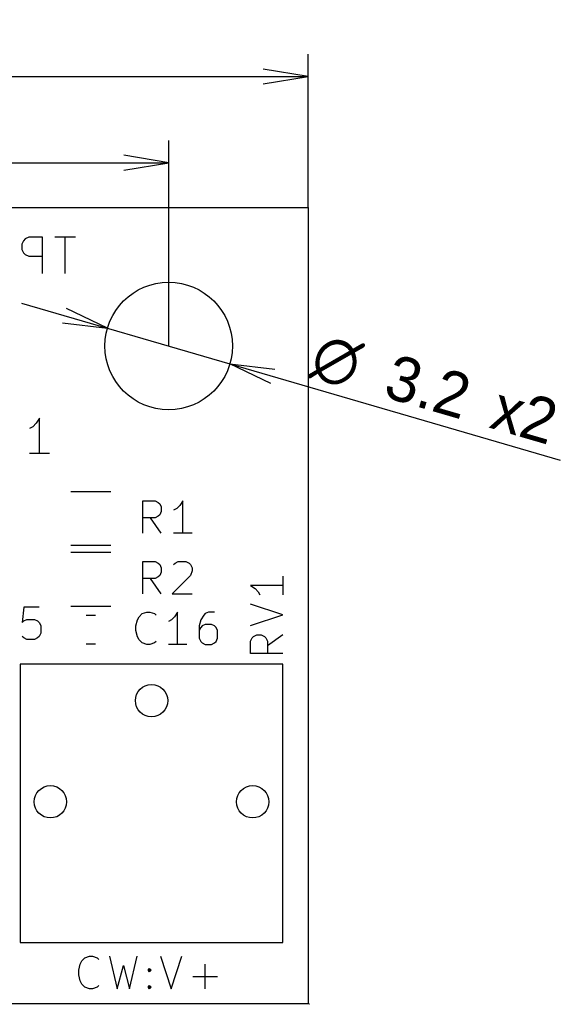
# Model space of a CAD drawing. Header units: millimetres. Extents: x 15 to 48.4, y -44.9 to -15.3.
# Tile 2 of 2: x 34.8 to 48.4, y -40 to -15.3. Entities that reach past the tile are written whole.
import ezdxf
from ezdxf.enums import TextEntityAlignment as Align

# ---------------------------------------------------------------- set-up
doc = ezdxf.new("R2010")
doc.units = ezdxf.units.MM
doc.layers.add('BLACK', color=7, linetype='Continuous')
doc.layers.add('Default', color=7, linetype='Continuous')
doc.styles.add('SEACAD_Solid_Edge_ANSI', font='seans.ttf')
doc.styles.add('SEACAD_Solid_Edge_ANSI1_Symbols', font='semeca1.ttf')
doc.dimstyles.new('JIS_(mm)', dxfattribs={"dimtxt": 1.125, "dimasz": 1.125, "dimexe": 0.5625, "dimexo": 0, "dimgap": 0.28125, "dimtad": 1, "dimdsep": 46, "dimtxsty": 'SEACAD_Solid_Edge_ANSI', "dimblk1": '_SE_OPEN', "dimblk2": '_SE_OPEN', "dimsah": 1, "dimcen": 0.5625, "dimadec": 0, "dimazin": 0, "dimtfac": 0.5, "dimtmove": 0, "dimatfit": 3, "dimfxl": 1, "dimarcsym": 0})

# ---------------------------------------------------------------- blocks, each defined once
blk = doc.blocks.new('DMBLK1')
at = {"layer": 'Default', "color": 7, "linetype": 'Continuous'}
for p, q in [((23.5, -23.48), (23.5, -18.317)), ((38.5, -23.48), (38.5, -18.317)), ((23.5, -18.88), (38.5, -18.88))]:
    blk.add_line(p, q, dxfattribs=at)
for points in [[(24.625, -19.067), (23.5, -18.88), (24.625, -18.692)], [(37.375, -19.067), (38.5, -18.88), (37.375, -18.692)]]:
    blk.add_lwpolyline(points, dxfattribs=at)
at = {"layer": 'Default', "color": 7, "linetype": 'Continuous', "style": 'SEACAD_Solid_Edge_ANSI'}
blk.add_text('15', height=1.125, dxfattribs=at).set_placement((30.177, -17.473), align=Align.TOP_LEFT)
blk = doc.blocks.new('_SE_OPEN')
at = {"color": 0}
for p, q in [((-1, 0.1665), (0, 0)), ((0, 0), (-1, -0.1665)), ((0, 0), (-1, 0))]:
    blk.add_line(p, q, dxfattribs=at)
blk = doc.blocks.new('DMBLK2')
at = {"layer": 'Default', "color": 7, "linetype": 'Continuous'}
for p, q in [((20, -20), (20, -16.151)), ((42, -20), (42, -16.151)), ((20, -16.713), (42, -16.713))]:
    blk.add_line(p, q, dxfattribs=at)
for points in [[(21.125, -16.901), (20, -16.713), (21.125, -16.526)], [(40.875, -16.901), (42, -16.713), (40.875, -16.526)]]:
    blk.add_lwpolyline(points, dxfattribs=at)
at = {"layer": 'Default', "color": 7, "linetype": 'Continuous', "style": 'SEACAD_Solid_Edge_ANSI'}
blk.add_text('22', height=1.125, dxfattribs=at).set_placement((30.177, -15.307), align=Align.TOP_LEFT)
blk = doc.blocks.new('DMBLK8')
at = {"layer": 'Default', "color": 7, "linetype": 'Continuous'}
for p, q in [((34.804, -22.403), (40.036, -23.927)), ((40.036, -23.927), (48.335, -26.344))]:
    blk.add_line(p, q, dxfattribs=at)
for points in [[(35.831, -22.898), (36.964, -23.033), (35.936, -22.538)], [(41.064, -24.422), (40.036, -23.927), (41.169, -24.062)]]:
    blk.add_lwpolyline(points, dxfattribs=at)
for s, style, p in [('O', 'SEACAD_Solid_Edge_ANSI1_Symbols', (42.318, -23.127)), ('3.2', 'SEACAD_Solid_Edge_ANSI', (44.169, -23.666)), ('x2', 'SEACAD_Solid_Edge_ANSI', (46.835, -24.443))]:
    blk.add_text(s, height=1.125, rotation=343.7624, dxfattribs=dict(at, style=style)).set_placement(p, align=Align.TOP_LEFT)

msp = doc.modelspace()

# ---------------------------------------------------------------- linework, layer by layer
at = {"layer": 'BLACK', "color": 7, "linetype": 'Continuous'}
for p, q in [((20, -20), (42, -20)), ((42, -20), (42, -40)), ((34.9842, -20.7493), (34.8971, -20.7928)), ((35.3325, -20.7493), (34.9842, -20.7493)), ((35.3325, -21.6637), (35.3325, -20.7493)), ((36.1598, -20.7493), (35.6373, -20.7493)), ((35.8986, -21.6637), (35.8986, -20.7493)), ((34.8535, -20.8363), (34.81, -20.9234)), ((34.81, -20.9234), (34.81, -21.0541)), ((34.8971, -20.7928), (34.8535, -20.8363)), ((34.81, -21.0541), (34.8535, -21.1411)), ((34.8535, -21.1411), (34.8971, -21.1847)), ((34.8971, -21.1847), (34.9842, -21.2282)), ((34.9842, -21.2282), (35.3325, -21.2282)), ((35.1692, -25.4212), (35.0845, -25.5058)), ((35.2538, -25.2942), (35.1692, -25.4212)), ((35.2538, -26.1832), (35.2538, -25.2942)), ((35.0845, -25.5058), (34.9998, -25.5482)), ((35.5078, -26.1832), (34.9998, -26.1832)), ((36.045, -27.133), (37.045, -27.133)), ((37.8501, -28.1807), (37.8501, -27.3679)), ((37.8501, -27.3679), (38.1597, -27.3679)), ((38.1597, -27.3679), (38.2371, -27.4066)), ((38.2371, -27.4066), (38.2758, -27.4453)), ((38.8564, -27.3679), (38.779, -27.484)), ((38.8564, -28.1807), (38.8564, -27.3679)), ((38.2758, -27.4453), (38.3145, -27.5227)), ((38.3145, -27.6388), (38.2758, -27.7162)), ((38.3145, -27.5227), (38.3145, -27.6388)), ((38.7016, -27.5614), (38.6242, -27.6001)), ((38.779, -27.484), (38.7016, -27.5614)), ((38.1597, -27.7936), (37.8501, -27.7936)), ((38.3145, -28.1807), (38.0436, -27.7936)), ((38.2371, -27.7549), (38.1597, -27.7936)), ((38.2758, -27.7162), (38.2371, -27.7549)), ((39.0886, -28.1807), (38.6242, -28.1807)), ((37.045, -28.493), (36.045, -28.493)), ((36.045, -28.657), (37.045, -28.657)), ((37.8501, -29.7047), (37.8501, -28.8919)), ((37.8501, -28.8919), (38.1597, -28.8919)), ((38.1597, -28.8919), (38.2371, -28.9306)), ((38.6629, -28.9306), (38.7403, -28.8919)), ((38.7403, -28.8919), (38.9338, -28.8919)), ((38.9338, -28.8919), (39.0112, -28.9306)), ((38.2371, -28.9306), (38.2758, -28.9693)), ((38.2758, -28.9693), (38.3145, -29.0467)), ((38.3145, -29.1628), (38.2758, -29.2402)), ((38.3145, -29.0467), (38.3145, -29.1628)), ((38.6242, -28.9693), (38.6629, -28.9306)), ((39.0112, -28.9306), (39.0499, -28.9693)), ((39.0499, -28.9693), (39.0886, -29.0467)), ((39.0886, -29.1241), (39.0499, -29.2402)), ((39.0886, -29.0467), (39.0886, -29.1241)), ((38.1597, -29.3176), (37.8501, -29.3176)), ((38.3145, -29.7047), (38.0436, -29.3176)), ((38.2371, -29.2789), (38.1597, -29.3176)), ((38.2758, -29.2402), (38.2371, -29.2789)), ((39.0499, -29.2402), (38.5855, -29.7047)), ((41.3677, -29.263), (41.3677, -29.7275)), ((41.3677, -29.4953), (40.5549, -29.4953)), ((40.5549, -29.4953), (40.671, -29.5727)), ((40.671, -29.5727), (40.7484, -29.6501)), ((40.7484, -29.6501), (40.7871, -29.7275)), ((38.5855, -29.7047), (39.0886, -29.7047)), ((34.8589, -30.0349), (34.8202, -30.4219)), ((35.246, -30.0349), (34.8589, -30.0349)), ((37.045, -30.017), (36.045, -30.017)), ((41.3677, -30.2306), (40.5549, -29.9597)), ((34.8202, -30.4219), (34.8589, -30.3832)), ((34.8589, -30.3832), (34.9363, -30.3445)), ((34.9363, -30.3445), (35.1299, -30.3445)), ((35.1299, -30.3445), (35.2073, -30.3832)), ((35.2073, -30.3832), (35.246, -30.4219)), ((36.6608, -30.247), (36.4292, -30.247)), ((37.6783, -30.5102), (37.717, -30.3554)), ((37.717, -30.3554), (37.7557, -30.278)), ((37.7557, -30.278), (37.8331, -30.2006)), ((37.8331, -30.2006), (37.9493, -30.1619)), ((37.9493, -30.1619), (38.0267, -30.1619)), ((38.0267, -30.1619), (38.1428, -30.2006)), ((38.1428, -30.2006), (38.1815, -30.2393)), ((38.5685, -30.3554), (38.4911, -30.3941)), ((38.6459, -30.278), (38.5685, -30.3554)), ((38.7234, -30.1619), (38.6459, -30.278)), ((38.7234, -30.9747), (38.7234, -30.1619)), ((39.3039, -30.3554), (39.2652, -30.5102)), ((39.3813, -30.2393), (39.3039, -30.3554)), ((39.42, -30.2006), (39.3813, -30.2393)), ((39.4974, -30.1619), (39.42, -30.2006)), ((39.6523, -30.1619), (39.4974, -30.1619)), ((40.5549, -30.5016), (41.3677, -30.2306)), ((35.246, -30.4219), (35.2847, -30.4994)), ((35.2847, -30.4994), (35.2847, -30.6929)), ((37.6783, -30.6264), (37.6783, -30.5102)), ((37.717, -30.7812), (37.6783, -30.6264)), ((39.2652, -30.5102), (39.2652, -30.8199)), ((39.3039, -30.5489), (39.2652, -30.6264)), ((39.3426, -30.5102), (39.3039, -30.5489)), ((39.42, -30.4715), (39.3426, -30.5102)), ((39.5749, -30.4715), (39.42, -30.4715)), ((39.6523, -30.5102), (39.5749, -30.4715)), ((39.691, -30.5489), (39.6523, -30.5102)), ((39.7297, -30.6264), (39.691, -30.5489)), ((39.7297, -30.8199), (39.7297, -30.6264)), ((34.8589, -30.809), (34.8202, -30.7703)), ((34.9363, -30.8477), (34.8589, -30.809)), ((35.1299, -30.8477), (34.9363, -30.8477)), ((35.2073, -30.809), (35.1299, -30.8477)), ((35.246, -30.7703), (35.2073, -30.809)), ((35.2847, -30.6929), (35.246, -30.7703)), ((37.7557, -30.8586), (37.717, -30.7812)), ((37.8331, -30.936), (37.7557, -30.8586)), ((38.1815, -30.8973), (38.1428, -30.936)), ((39.2652, -30.8199), (39.3039, -30.8973)), ((39.3039, -30.8973), (39.3426, -30.936)), ((39.6523, -30.936), (39.691, -30.8973)), ((39.691, -30.8973), (39.7297, -30.8199)), ((40.5549, -30.8886), (40.5936, -30.8112)), ((40.5549, -31.1983), (40.5549, -30.8886)), ((40.5936, -30.8112), (40.6323, -30.7725)), ((40.6323, -30.7725), (40.7097, -30.7338)), ((40.7097, -30.7338), (40.8258, -30.7338)), ((40.8258, -30.7338), (40.9032, -30.7725)), ((40.9032, -30.7725), (40.9419, -30.8112)), ((40.9419, -30.8112), (40.9806, -30.8886)), ((41.3677, -30.7338), (40.9806, -31.0047)), ((40.9806, -30.8886), (40.9806, -31.1983)), ((36.6608, -30.967), (36.4292, -30.967)), ((37.9493, -30.9747), (37.8331, -30.936)), ((38.0267, -30.9747), (37.9493, -30.9747)), ((38.1428, -30.936), (38.0267, -30.9747)), ((38.9556, -30.9747), (38.4911, -30.9747)), ((39.3426, -30.936), (39.42, -30.9747)), ((39.42, -30.9747), (39.5749, -30.9747)), ((39.5749, -30.9747), (39.6523, -30.936)), ((41.3677, -31.1983), (40.5549, -31.1983)), ((34.769, -31.465), (34.769, -38.455)), ((41.369, -31.465), (34.769, -31.465)), ((41.369, -38.455), (41.369, -31.465)), ((34.769, -38.455), (41.369, -38.455)), ((36.3938, -38.8436), (36.5099, -38.8049)), ((36.5099, -38.8049), (36.5873, -38.8049)), ((36.5873, -38.8049), (36.7034, -38.8436)), ((37.013, -38.8049), (37.2066, -39.6177)), ((37.5162, -39.6177), (37.7097, -38.8049)), ((38.2903, -38.8049), (38.5612, -39.6177)), ((38.5612, -39.6177), (38.8322, -38.8049)), ((36.2389, -39.1532), (36.2776, -38.9984)), ((36.2776, -38.9984), (36.3163, -38.921)), ((36.3163, -38.921), (36.3938, -38.8436)), ((36.7034, -38.8436), (36.7421, -38.8823)), ((37.2066, -39.6177), (37.3614, -39.0371)), ((37.3614, -39.0371), (37.5162, -39.6177)), ((39.4127, -39.6177), (39.4127, -38.9984)), ((36.2389, -39.2694), (36.2389, -39.1532)), ((36.2776, -39.4242), (36.2389, -39.2694)), ((37.9806, -39.1532), (38.0194, -39.1145)), ((38.0194, -39.1919), (37.9806, -39.1532)), ((38.0194, -39.1145), (38.0581, -39.1532)), ((38.0194, -39.1145), (38.0194, -39.1919)), ((38.0581, -39.1532), (38.0194, -39.1919)), ((39.1031, -39.3081), (39.7224, -39.3081)), ((36.3163, -39.5016), (36.2776, -39.4242)), ((36.3938, -39.579), (36.3163, -39.5016)), ((36.7421, -39.5403), (36.7034, -39.579)), ((37.9806, -39.579), (38.0194, -39.5403)), ((38.0194, -39.5403), (38.0581, -39.579)), ((38.0194, -39.5403), (38.0194, -39.6177)), ((36.5099, -39.6177), (36.3938, -39.579)), ((36.5873, -39.6177), (36.5099, -39.6177)), ((36.7034, -39.579), (36.5873, -39.6177)), ((38.0194, -39.6177), (37.9806, -39.579)), ((38.0581, -39.579), (38.0194, -39.6177)), ((42, -40), (20, -40)), ((42.0246, -40.0049), (42.0232, -40.0096)), ((42.025, -40.0012), (42.0246, -40.0049)), ((42.025, -39.9988), (42.0251, -40)), ((42.0251, -40), (42.025, -40.0012))]:
    msp.add_line(p, q, dxfattribs=at)
for centre, radius in [((38.5, -23.48), 1.6), ((38.5, -23.48), 1.6), ((38.069, -32.385), 0.4064), ((38.069, -32.385), 0.4064), ((35.529, -34.925), 0.4064), ((35.529, -34.925), 0.4064), ((40.609, -34.925), 0.4064), ((40.609, -34.925), 0.4064)]:
    msp.add_circle(centre, radius, dxfattribs=at)

# ---------------------------------------------------------------- dimensions: what is measured, and where the dimension line sits
at = {"layer": 'Default', "color": 7, "linetype": 'Continuous'}
for base, p1, p2, picture, middle in [((20, -16.7134), (20, -20), (42, -20), 'DMBLK2', (31, -16.7134)), ((23.5, -18.8796), (23.5, -23.48), (38.5, -23.48), 'DMBLK1', (31, -18.8796))]:
    dim = msp.add_linear_dim(base=base, p1=p1, p2=p2, angle=0, text='\\A1;<>', dimstyle='JIS_(mm)', dxfattribs=at)
    dim.commit()
    dim.dimension.update_dxf_attribs({"geometry": picture, "text_midpoint": middle, "dimtype": 161})
dim = msp.add_diameter_dim_2p(p1=(36.9638, -23.0326), p2=(40.0362, -23.9274), text='\\A1;<> x2', dimstyle='JIS_(mm)', override={"dimtmove": 1, "dimtolj": 1}, dxfattribs=at)
dim.commit()
dim.dimension.update_dxf_attribs({"geometry": 'DMBLK8', "text_midpoint": (41.5469, -24.3674), "dimtype": 163})

doc.saveas('drawing.dxf')
